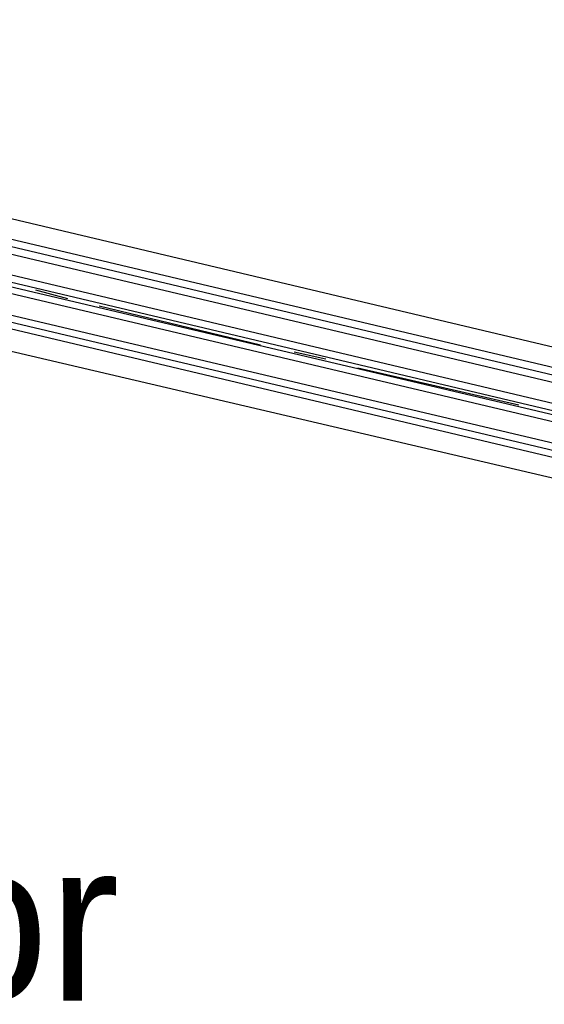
# Model space of a CAD drawing. Header units: feet. Extents: x -79 to 198, y -22 to 181.
# Tile 138 of 256: x 110.47 to 114.42, y 72.13 to 79.54. Entities that reach past the tile are written whole.
import ezdxf
from ezdxf.enums import TextEntityAlignment as Align

# ---------------------------------------------------------------- set-up
doc = ezdxf.new("R2010")
doc.units = ezdxf.units.FT
for name, color, linetype in [('A-AREA-UNIDAD', 30, 'CONTINUOUS'), ('A-LINEA', 7, 'CONTINUOUS'), ('A-NOMBRE-ESPACIO', 2, 'CONTINUOUS')]:
    doc.layers.add(name, color=color, linetype=linetype)

msp = doc.modelspace()

# ---------------------------------------------------------------- linework, layer by layer
at = {"layer": 'A-AREA-UNIDAD'}
for points in [[(66.752, 88.3733), (101.088, 80.2133), (101.408, 80.2133), (101.632, 80.48), (104, 79.9289), (104.352, 79.68), (104.24, 79.2889), (105.312, 79.2533), (117.472, 76.3733), (117.568, 75.9644), (118.96, 75.84), (129.568, 73.3689), (129.6, 73.12), (130.8, 76.7289), (132.288, 79.8933), (134.16, 82.8444), (137.952, 87.8044), (139.168, 89.8489)], [(106.912, 44.2844), (118.752, 41.44), (119.808, 41.4044), (119.84, 40.32), (119.392, 38.56), (125.872, 37.0489), (126.032, 36.8), (128.192, 40.8), (129.792, 45.4933), (130.48, 49.2444), (130.64, 53.8844), (130.32, 57.0844), (129.28, 61.8489), (128.928, 64.9244), (128.992, 69.2444), (129.6, 72.8889), (128.8, 72.8889), (118.048, 75.4133), (118, 75.6444), (117.472, 75.7689), (116.24, 75.68), (104.08, 78.5244)]]:
    msp.add_lwpolyline(points, dxfattribs=at)
at = {"layer": 'A-LINEA'}
for p, q in [((117.4667, 76.2178), (104.2933, 79.3378)), ((117.4533, 76.1644), (104.28, 79.2844)), ((117.44, 76.1111), (104.2667, 79.2311)), ((117.4, 75.9644), (104.2267, 79.0844)), ((117.3867, 75.9111), (104.2267, 79.0311)), ((117.3733, 75.8311), (104.2, 78.9511)), ((117.3867, 75.8844), (104.2133, 78.9911)), ((117.3333, 75.6844), (104.16, 78.7911)), ((117.32, 75.6311), (104.16, 78.7378)), ((117.3067, 75.5778), (104.1467, 78.6978)), ((110.5867, 77.5111), (110.8267, 77.4444)), ((111.0667, 77.3911), (112.28, 77.0978)), ((112.5333, 77.0444), (112.7733, 76.9911)), ((113.0133, 76.9244), (114.2267, 76.6444))]:
    msp.add_line(p, q, dxfattribs=at)

# ---------------------------------------------------------------- texts
at = {"layer": 'A-NOMBRE-ESPACIO'}
msp.add_text('Sala - Comedor', height=1.2, dxfattribs=at).set_placement((105.6, 72.16), align=Align.CENTER)

doc.saveas('drawing.dxf')
